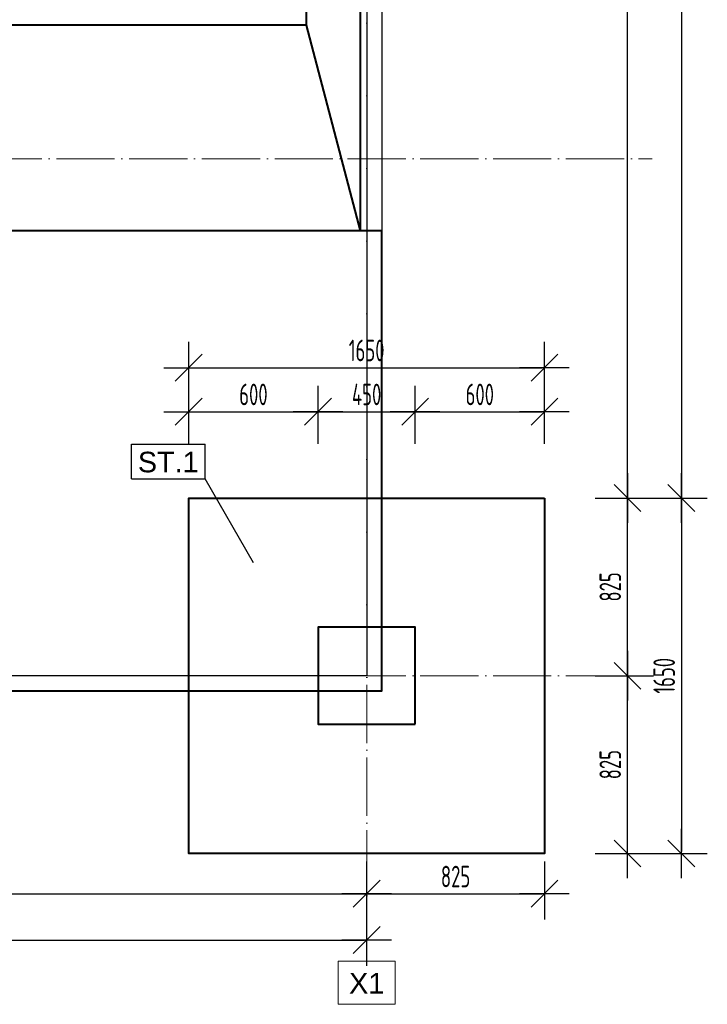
# Model space of a CAD drawing. Extents: x 64462 to 126444, y -56085 to -716.
# Tile 14 of 90: x 87723 to 90912, y -16246 to -11675. Entities that reach past the tile are written whole.
import ezdxf

# ---------------------------------------------------------------- set-up
doc = ezdxf.new("R2010")
doc.units = 0
doc.header["$LTSCALE"] = 11.25
doc.linetypes.add('GCAD_ISO04W100', pattern=[30, 24, -3, 0, -3])
doc.layers.add('--K_Fundamenty_lawy_przekroj', color=41, linetype='Continuous', lineweight=40)
doc.layers.add('M_Osie', color=1, linetype='GCAD_ISO04W100', lineweight=15)
for name, color, linetype in [('--TW_Wymiary', 1, 'Continuous'), ('111_wytyczne_grube', 220, 'Continuous'), ('TS_LINIE_WIDOCZNE', 7, 'Continuous'), ('TS_OPISY', 7, 'Continuous'), ('TS_OPISY_LINIE', 7, 'Continuous'), ('TS_OPISY_RAMKA', 7, 'Continuous')]:
    doc.layers.add(name, color=color, linetype=linetype)
doc.styles.add('ARIAL', font='arial.ttf')
doc.styles.add('MCAD_TWYM', font='GENISO.SHX', dxfattribs={"width": 0.7})
doc.dimstyles.new('MCAD_KR_50 [mm]', dxfattribs={"dimscale": 5, "dimtxt": 20, "dimasz": 2, "dimexe": 24, "dimexo": 0, "dimgap": 0, "dimtad": 0, "dimdec": 1, "dimrnd": 0.5, "dimzin": 9, "dimdsep": 46, "dimtxsty": 'MCAD_TWYM', "dimblk": 'MC_WYM_KR', "dimcen": 0, "dimdle": 20, "dimclrd": 256, "dimclre": 256, "dimclrt": 7, "dimazin": 0, "dimtfac": 0.033333, "dimtdec": 1, "dimtmove": 0, "dimatfit": 3, "dimldrblk": 'MC_WYM_ST', "dimfxl": 30, "dimfxlon": 1, "dimtvp": 0.8, "dimtolj": 1, "dimarcsym": 0})

# ---------------------------------------------------------------- blocks, each defined once
blk = doc.blocks.new('Part-55396215-2778 - 1634')
at = {"layer": 'TS_LINIE_WIDOCZNE', "color": 1, "linetype": 'Continuous'}
for p, q in [((45364.75, 13315.84), (43714.75, 13315.84)), ((43714.75, 13315.84), (43714.75, 11665.84)), ((45364.75, 11665.84), (45364.75, 13315.84)), ((43714.75, 11665.84), (45364.75, 11665.84))]:
    blk.add_line(p, q, dxfattribs=at)
blk = doc.blocks.new('Part-55396215-2717 - 1634')
at = {"layer": 'TS_LINIE_WIDOCZNE', "color": 1, "linetype": 'Continuous'}
for p, q in [((44315, 12265.84), (44315, 12715.84)), ((44315, 12715.84), (44765, 12715.84)), ((44765, 12715.84), (44765, 12265.84)), ((44765, 12265.84), (44315, 12265.84))]:
    blk.add_line(p, q, dxfattribs=at)
blk = doc.blocks.new('Mark-55396215-2786 - 1634')
at = {"layer": 'TS_OPISY_LINIE', "linetype": 'Continuous'}
blk.add_line((44015.1, 13015.5), (43790.1, 13405.2), dxfattribs=at)
at = {"layer": 'TS_OPISY_RAMKA', "linetype": 'Continuous'}
for p, q in [((43448.7, 13565.2), (43790.1, 13565.2)), ((43448.7, 13405.2), (43448.7, 13565.2)), ((43790.1, 13405.2), (43790.1, 13565.2)), ((43448.7, 13405.2), (43790.1, 13405.2))]:
    blk.add_line(p, q, dxfattribs=at)
blk.add_wipeout([(43760.1, 13435.2), (43760.1, 13535.2), (43478.7, 13535.2), (43478.7, 13435.2)]).dxf.layer = 'TS_OPISY_LINIE'
blk.add_wipeout([(43760.1, 13435.2), (43760.1, 13535.2), (43478.7, 13535.2), (43478.7, 13435.2)]).dxf.layer = 'TS_OPISY_LINIE'
at = {"layer": 'TS_OPISY', "style": 'ARIAL'}
blk.add_text('ST.1', height=95.51, dxfattribs=at).set_placement((43478.7, 13435.2))
blk = doc.blocks.new('MC_WYM_KR')
at = {"color": 7, "linetype": 'ByBlock'}
blk.add_line((6.24, 6.24), (-6.24, -6.24), dxfattribs=at)
at = {"linetype": 'ByBlock'}
blk.add_line((11.52, 0), (-11.52, 0), dxfattribs=at)
blk = doc.blocks.new('*D4841')
at = {"layer": '--TW_Wymiary', "lineweight": -2}
for p, q in [((85592.2, -15582.7), (85592.2, -15852.7)), ((89332.2, -15582.7), (89332.2, -15852.7)), ((85602.2, -15732.7), (89322.2, -15732.7))]:
    blk.add_line(p, q, dxfattribs=at)
at = {"layer": 'Defpoints', "color": 0}
for p in [(85592.2, -15545.8), (89332.2, -15545.8), (89332.2, -15732.7)]:
    blk.add_point(p, dxfattribs=at)
at = {"layer": '--TW_Wymiary', "linetype": 'ByBlock', "lineweight": -2, "xscale": 10, "yscale": 10, "zscale": 10, "rotation": 180}
blk.add_blockref('MC_WYM_KR', (85592.2, -15732.7), dxfattribs=at)
at = {"layer": '--TW_Wymiary', "linetype": 'ByBlock', "lineweight": -2, "xscale": 10, "yscale": 10, "zscale": 10}
blk.add_blockref('MC_WYM_KR', (89332.2, -15732.7), dxfattribs=at)
at = {"layer": '--TW_Wymiary', "color": 7, "insert": (87462.2, -15652.7), "char_height": 100, "attachment_point": 5, "style": 'MCAD_TWYM'}
blk.add_mtext('\\A1;3740', dxfattribs=at)
blk = doc.blocks.new('MC_WYM_ST')
blk.add_solid([(0, 0), (-14.68, 3), (-14.68, -3), (0, 0)])
blk = doc.blocks.new('*D4842')
at = {"layer": '--TW_Wymiary', "lineweight": -2}
for p, q in [((89332.2, -15582.7), (89332.2, -15852.7)), ((90157, -15582.7), (90157, -15852.7)), ((89342.2, -15732.7), (90147, -15732.7))]:
    blk.add_line(p, q, dxfattribs=at)
at = {"layer": 'Defpoints', "color": 0}
for p in [(89332.2, -15545.8), (90157, -15545.8), (90157, -15732.7)]:
    blk.add_point(p, dxfattribs=at)
at = {"layer": '--TW_Wymiary', "linetype": 'ByBlock', "lineweight": -2, "xscale": 10, "yscale": 10, "zscale": 10, "rotation": 180}
blk.add_blockref('MC_WYM_KR', (89332.2, -15732.7), dxfattribs=at)
at = {"layer": '--TW_Wymiary', "linetype": 'ByBlock', "lineweight": -2, "xscale": 10, "yscale": 10, "zscale": 10}
blk.add_blockref('MC_WYM_KR', (90157, -15732.7), dxfattribs=at)
at = {"layer": '--TW_Wymiary', "color": 7, "insert": (89744.6, -15652.7), "char_height": 100, "attachment_point": 5, "style": 'MCAD_TWYM'}
blk.add_mtext('\\A1;825', dxfattribs=at)
blk = doc.blocks.new('*D4843')
at = {"layer": '--TW_Wymiary', "lineweight": -2}
for p, q in [((90392.2, -14720.8), (90662.2, -14720.8)), ((90542.2, -15535.8), (90542.2, -14730.8)), ((90392.2, -15545.8), (90662.2, -15545.8))]:
    blk.add_line(p, q, dxfattribs=at)
at = {"layer": 'Defpoints', "color": 0}
for p in [(90157, -14720.8), (90542.2, -14720.8), (90157, -15545.8)]:
    blk.add_point(p, dxfattribs=at)
at = {"layer": '--TW_Wymiary', "linetype": 'ByBlock', "lineweight": -2, "xscale": 10, "yscale": 10, "zscale": 10}
for p, rotation in [((90542.2, -14720.8), 90), ((90542.2, -15545.8), 270)]:
    blk.add_blockref('MC_WYM_KR', p, dxfattribs=dict(at, rotation=rotation))
at = {"layer": '--TW_Wymiary', "color": 7, "insert": (90462.2, -15133.3), "char_height": 100, "attachment_point": 5, "rotation": 90, "style": 'MCAD_TWYM'}
blk.add_mtext('\\A1;825', dxfattribs=at)
blk = doc.blocks.new('*D4844')
at = {"layer": '--TW_Wymiary', "lineweight": -2}
for p, q in [((90392.2, -13895.8), (90662.2, -13895.8)), ((90542.2, -14710.8), (90542.2, -13905.8)), ((90392.2, -14720.8), (90662.2, -14720.8))]:
    blk.add_line(p, q, dxfattribs=at)
at = {"layer": 'Defpoints', "color": 0}
for p in [(90157, -13895.8), (90542.2, -13895.8), (90157, -14720.8)]:
    blk.add_point(p, dxfattribs=at)
at = {"layer": '--TW_Wymiary', "linetype": 'ByBlock', "lineweight": -2, "xscale": 10, "yscale": 10, "zscale": 10}
for p, rotation in [((90542.2, -13895.8), 90), ((90542.2, -14720.8), 270)]:
    blk.add_blockref('MC_WYM_KR', p, dxfattribs=dict(at, rotation=rotation))
at = {"layer": '--TW_Wymiary', "color": 7, "insert": (90462.2, -14308.3), "char_height": 100, "attachment_point": 5, "rotation": 90, "style": 'MCAD_TWYM'}
blk.add_mtext('\\A1;825', dxfattribs=at)
blk = doc.blocks.new('*D4845')
at = {"layer": '--TW_Wymiary', "lineweight": -2}
for p, q in [((90392.2, -8258.5), (90662.2, -8258.5)), ((90542.2, -13885.8), (90542.2, -8268.5)), ((90392.2, -13895.8), (90662.2, -13895.8))]:
    blk.add_line(p, q, dxfattribs=at)
at = {"layer": 'Defpoints', "color": 0}
for p in [(90157, -8258.5), (90542.2, -8258.5), (90157, -13895.8)]:
    blk.add_point(p, dxfattribs=at)
at = {"layer": '--TW_Wymiary', "linetype": 'ByBlock', "lineweight": -2, "xscale": 10, "yscale": 10, "zscale": 10}
for p, rotation in [((90542.2, -8258.5), 90), ((90542.2, -13895.8), 270)]:
    blk.add_blockref('MC_WYM_KR', p, dxfattribs=dict(at, rotation=rotation))
at = {"layer": '--TW_Wymiary', "color": 7, "insert": (90462.2, -11077.1), "char_height": 100, "attachment_point": 5, "rotation": 90, "style": 'MCAD_TWYM'}
blk.add_mtext('\\A1;5637', dxfattribs=at)
blk = doc.blocks.new('*D4849')
at = {"layer": '--TW_Wymiary', "lineweight": -2}
for p, q in [((90642.2, -8258.5), (90912.2, -8258.5)), ((90792.2, -8268.5), (90792.2, -13885.8)), ((90642.2, -13895.8), (90912.2, -13895.8))]:
    blk.add_line(p, q, dxfattribs=at)
at = {"layer": 'Defpoints', "color": 0}
for p in [(90157, -8258.5), (90157, -13895.8), (90792.2, -13895.8)]:
    blk.add_point(p, dxfattribs=at)
at = {"layer": '--TW_Wymiary', "linetype": 'ByBlock', "lineweight": -2, "xscale": 10, "yscale": 10, "zscale": 10}
for p, rotation in [((90792.2, -8258.5), 90), ((90792.2, -13895.8), 270)]:
    blk.add_blockref('MC_WYM_KR', p, dxfattribs=dict(at, rotation=rotation))
at = {"layer": '--TW_Wymiary', "color": 7, "insert": (90712.2, -11077.1), "char_height": 100, "attachment_point": 5, "rotation": 90, "style": 'MCAD_TWYM'}
blk.add_mtext('\\A1;5637', dxfattribs=at)
blk = doc.blocks.new('*D4850')
at = {"layer": '--TW_Wymiary', "lineweight": -2}
for p, q in [((90642.2, -13895.8), (90912.2, -13895.8)), ((90792.2, -13905.8), (90792.2, -15535.8)), ((90642.2, -15545.8), (90912.2, -15545.8))]:
    blk.add_line(p, q, dxfattribs=at)
at = {"layer": 'Defpoints', "color": 0}
for p in [(90157, -13895.8), (90157, -15545.8), (90792.2, -15545.8)]:
    blk.add_point(p, dxfattribs=at)
at = {"layer": '--TW_Wymiary', "linetype": 'ByBlock', "lineweight": -2, "xscale": 10, "yscale": 10, "zscale": 10}
for p, rotation in [((90792.2, -13895.8), 90), ((90792.2, -15545.8), 270)]:
    blk.add_blockref('MC_WYM_KR', p, dxfattribs=dict(at, rotation=rotation))
at = {"layer": '--TW_Wymiary', "color": 7, "insert": (90712.2, -14720.8), "char_height": 100, "attachment_point": 5, "rotation": 90, "style": 'MCAD_TWYM'}
blk.add_mtext('\\A1;1650', dxfattribs=at)
blk = doc.blocks.new('*D4852')
at = {"layer": '--TW_Wymiary', "lineweight": -2}
for p, q in [((78252, -15797.5), (78252, -16067.5)), ((89332.2, -15797.5), (89332.2, -16067.5)), ((78262, -15947.5), (89322.2, -15947.5))]:
    blk.add_line(p, q, dxfattribs=at)
at = {"layer": 'Defpoints', "color": 0}
for p in [(78252, -15545.8), (89332.2, -15545.8), (89332.2, -15947.5)]:
    blk.add_point(p, dxfattribs=at)
at = {"layer": '--TW_Wymiary', "linetype": 'ByBlock', "lineweight": -2, "xscale": 10, "yscale": 10, "zscale": 10, "rotation": 180}
blk.add_blockref('MC_WYM_KR', (78252, -15947.5), dxfattribs=at)
at = {"layer": '--TW_Wymiary', "linetype": 'ByBlock', "lineweight": -2, "xscale": 10, "yscale": 10, "zscale": 10}
blk.add_blockref('MC_WYM_KR', (89332.2, -15947.5), dxfattribs=at)
at = {"layer": '--TW_Wymiary', "color": 7, "insert": (83792.1, -15867.5), "char_height": 100, "attachment_point": 5, "style": 'MCAD_TWYM'}
blk.add_mtext('\\A1;11080', dxfattribs=at)
blk = doc.blocks.new('*D4855')
at = {"layer": '--TW_Wymiary', "lineweight": -2}
for p, q in [((89559.4, -7550.1), (89799.6, -7673.3)), ((85957.4, -14896.6), (89688.3, -7627.4)), ((85819.4, -14837.1), (86059.6, -14960.3))]:
    blk.add_line(p, q, dxfattribs=at)
at = {"layer": 'Defpoints', "color": 0}
for p in [(89332.2, -7433.5), (89692.8, -7618.5), (85592.2, -14720.5)]:
    blk.add_point(p, dxfattribs=at)
at = {"layer": '--TW_Wymiary', "linetype": 'ByBlock', "lineweight": -2, "xscale": 10, "yscale": 10, "zscale": 10}
for p, rotation in [((89692.8, -7618.5), 62.83116613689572), ((85952.8, -14905.5), 242.8311661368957)]:
    blk.add_blockref('MC_WYM_KR', p, dxfattribs=dict(at, rotation=rotation))
at = {"layer": '--TW_Wymiary', "color": 7, "insert": (87751.7, -11225.5), "char_height": 100, "attachment_point": 5, "rotation": 62.8312, "style": 'MCAD_TWYM'}
blk.add_mtext('\\A1;8191', dxfattribs=at)
blk = doc.blocks.new('*D4902')
at = {"layer": '--TW_Wymiary', "lineweight": -2}
for p, q in [((88507, -13644.9), (88507, -13374.9)), ((89107, -13644.9), (89107, -13374.9)), ((88517, -13494.9), (89097, -13494.9))]:
    blk.add_line(p, q, dxfattribs=at)
at = {"layer": 'Defpoints', "color": 0}
for p in [(89107, -13494.9), (88507, -13895.8), (89107, -13895.8)]:
    blk.add_point(p, dxfattribs=at)
at = {"layer": '--TW_Wymiary', "linetype": 'ByBlock', "lineweight": -2, "xscale": 10, "yscale": 10, "zscale": 10, "rotation": 180}
blk.add_blockref('MC_WYM_KR', (88507, -13494.9), dxfattribs=at)
at = {"layer": '--TW_Wymiary', "linetype": 'ByBlock', "lineweight": -2, "xscale": 10, "yscale": 10, "zscale": 10}
blk.add_blockref('MC_WYM_KR', (89107, -13494.9), dxfattribs=at)
at = {"layer": '--TW_Wymiary', "color": 7, "insert": (88807, -13414.9), "char_height": 100, "attachment_point": 5, "style": 'MCAD_TWYM'}
blk.add_mtext('\\A1;600', dxfattribs=at)
blk = doc.blocks.new('*D4903')
at = {"layer": '--TW_Wymiary', "lineweight": -2}
for p, q in [((89107, -13644.9), (89107, -13374.9)), ((89557, -13644.9), (89557, -13374.9)), ((89117, -13494.9), (89547, -13494.9))]:
    blk.add_line(p, q, dxfattribs=at)
at = {"layer": 'Defpoints', "color": 0}
for p in [(89557, -13494.9), (89107, -13895.8), (89557, -13895.8)]:
    blk.add_point(p, dxfattribs=at)
at = {"layer": '--TW_Wymiary', "linetype": 'ByBlock', "lineweight": -2, "xscale": 10, "yscale": 10, "zscale": 10, "rotation": 180}
blk.add_blockref('MC_WYM_KR', (89107, -13494.9), dxfattribs=at)
at = {"layer": '--TW_Wymiary', "linetype": 'ByBlock', "lineweight": -2, "xscale": 10, "yscale": 10, "zscale": 10}
blk.add_blockref('MC_WYM_KR', (89557, -13494.9), dxfattribs=at)
at = {"layer": '--TW_Wymiary', "color": 7, "insert": (89332, -13414.9), "char_height": 100, "attachment_point": 5, "style": 'MCAD_TWYM'}
blk.add_mtext('\\A1;450', dxfattribs=at)
blk = doc.blocks.new('*D4904')
at = {"layer": '--TW_Wymiary', "lineweight": -2}
for p, q in [((89557, -13644.9), (89557, -13374.9)), ((90157, -13644.9), (90157, -13374.9)), ((89567, -13494.9), (90147, -13494.9))]:
    blk.add_line(p, q, dxfattribs=at)
at = {"layer": 'Defpoints', "color": 0}
for p in [(90157, -13494.9), (89557, -13895.8), (90157, -13895.8)]:
    blk.add_point(p, dxfattribs=at)
at = {"layer": '--TW_Wymiary', "linetype": 'ByBlock', "lineweight": -2, "xscale": 10, "yscale": 10, "zscale": 10, "rotation": 180}
blk.add_blockref('MC_WYM_KR', (89557, -13494.9), dxfattribs=at)
at = {"layer": '--TW_Wymiary', "linetype": 'ByBlock', "lineweight": -2, "xscale": 10, "yscale": 10, "zscale": 10}
blk.add_blockref('MC_WYM_KR', (90157, -13494.9), dxfattribs=at)
at = {"layer": '--TW_Wymiary', "color": 7, "insert": (89857, -13414.9), "char_height": 100, "attachment_point": 5, "style": 'MCAD_TWYM'}
blk.add_mtext('\\A1;600', dxfattribs=at)
blk = doc.blocks.new('*D4905')
at = {"layer": '--TW_Wymiary', "lineweight": -2}
for p, q in [((88507, -13440.7), (88507, -13170.7)), ((90157, -13440.7), (90157, -13170.7)), ((88517, -13290.7), (90147, -13290.7))]:
    blk.add_line(p, q, dxfattribs=at)
at = {"layer": 'Defpoints', "color": 0}
for p in [(90157, -13290.7), (88507, -13895.8), (90157, -13895.8)]:
    blk.add_point(p, dxfattribs=at)
at = {"layer": '--TW_Wymiary', "linetype": 'ByBlock', "lineweight": -2, "xscale": 10, "yscale": 10, "zscale": 10, "rotation": 180}
blk.add_blockref('MC_WYM_KR', (88507, -13290.7), dxfattribs=at)
at = {"layer": '--TW_Wymiary', "linetype": 'ByBlock', "lineweight": -2, "xscale": 10, "yscale": 10, "zscale": 10}
blk.add_blockref('MC_WYM_KR', (90157, -13290.7), dxfattribs=at)
at = {"layer": '--TW_Wymiary', "color": 7, "insert": (89332, -13210.7), "char_height": 100, "attachment_point": 5, "style": 'MCAD_TWYM'}
blk.add_mtext('\\A1;1650', dxfattribs=at)
blk = doc.blocks.new('fffffff')
at = {"layer": '--K_Fundamenty_lawy_przekroj'}
blk.add_line((10870, -4336.81), (11120, -5291.85), dxfattribs=at)
for points in [[(11120, -5291.85), (190, -5291.85), (190, -281.85), (11120, -281.85)], [(10870, -4336.81), (365.03, -4336.81), (365.03, -4036.81), (10870, -4036.81), (10870, -4336.89)], [(0, -5291.85), (0, -7426.87), (11220, -7426.87), (11220, -5291.85)]]:
    blk.add_lwpolyline(points, close=True, dxfattribs=at)

msp = doc.modelspace()

# ---------------------------------------------------------------- linework, layer by layer
at = {"layer": '--K_Fundamenty_lawy_przekroj'}
msp.add_lwpolyline([(89557.24, -14945.81), (89557.24, -14495.81), (89107.24, -14495.81), (89107.24, -14945.81)], close=True, dxfattribs=at)
at = {"layer": 'M_Osie'}
for p, q in [((89332.24, -16045.81), (89332.24, -5933.47)), ((76752.24, -12320.47), (90656.99, -12320.47)), ((76752.24, -14720.47), (90656.99, -14720.47)), ((89200.75, -16045.81), (89463.73, -16045.81)), ((89200.75, -16245.81), (89200.75, -16045.81)), ((89463.73, -16245.81), (89463.73, -16045.81)), ((89200.75, -16245.81), (89463.73, -16245.81))]:
    msp.add_line(p, q, dxfattribs=at)

# ---------------------------------------------------------------- block references
for name in ['Part-55396215-2778 - 1634', 'Part-55396215-2717 - 1634']:
    msp.add_blockref(name, (44792.24, -27211.65))

# ---------------------------------------------------------------- texts
at = {"layer": 'M_Osie', "style": 'ARIAL'}
msp.add_text('X1', height=95.508, dxfattribs=at).set_placement((89250.75, -16195.81))

# ---------------------------------------------------------------- dimensions: what is measured, and where the dimension line sits
at = {"layer": '--TW_Wymiary'}
for base, p1, p2, override, picture, middle in [((90542.24, -8258.47), (90156.99, -13895.81), (90156.99, -8258.47), {"dimrnd": 1, "dimtxsty": 'MCAD_TWYM', "dimldrblk": 'MC_WYM_ST'}, '*D4845', (90462.24, -11077.14)), ((90792.24, -13895.81), (90156.99, -8258.47), (90156.99, -13895.81), {"dimrnd": 1, "dimtxsty": 'MCAD_TWYM', "dimldrblk": 'MC_WYM_ST'}, '*D4849', (90712.24, -11077.14)), ((90542.24, -13895.81), (90156.99, -14720.81), (90156.99, -13895.81), {"dimtmove": 1}, '*D4844', (90462.24, -14308.31)), ((90792.24, -15545.81), (90156.99, -13895.81), (90156.99, -15545.81), {"dimtmove": 1}, '*D4850', (90712.24, -14720.81))]:
    dim = msp.add_linear_dim(base=base, p1=p1, p2=p2, angle=90, dimstyle='MCAD_KR_50 [mm]', override=override, dxfattribs=at)
    dim.commit()
    dim.dimension.update_dxf_attribs({"geometry": picture, "text_midpoint": middle})
for base, p1, p2, picture, middle in [((89556.99, -13494.91), (89106.99, -13895.81), (89556.99, -13895.81), '*D4903', (89331.99, -13414.91)), ((90156.99, -13494.91), (89556.99, -13895.81), (90156.99, -13895.81), '*D4904', (89856.99, -13414.91)), ((89332.24, -15732.69), (85592.24, -15545.81), (89332.24, -15545.81), '*D4841', (87462.24, -15652.69)), ((90156.98918963, -15732.6865472), (89332.23918963, -15545.81301402), (90156.98918963, -15545.81301402), '*D4842', (89744.61418963, -15652.6865472))]:
    dim = msp.add_linear_dim(base=base, p1=p1, p2=p2, dimstyle='MCAD_KR_50 [mm]', override={"dimtmove": 1}, dxfattribs=at)
    dim.commit()
    dim.dimension.update_dxf_attribs({"geometry": picture, "text_midpoint": middle})
dim = msp.add_linear_dim(base=(90542.24, -14720.81), p1=(90156.99, -15545.81), p2=(90156.99, -14720.81), angle=90, dimstyle='MCAD_KR_50 [mm]', dxfattribs=at)
dim.commit()
dim.dimension.update_dxf_attribs({"geometry": '*D4843', "text_midpoint": (90462.24, -15133.31)})
dim = msp.add_linear_dim(base=(89332.23918963, -15947.47097383), p1=(78251.98918963, -15545.81301402), p2=(89332.23918963, -15545.81301402), dimstyle='MCAD_KR_50 [mm]', dxfattribs=at)
dim.commit()
dim.dimension.update_dxf_attribs({"geometry": '*D4852', "text_midpoint": (83792.11418963, -15867.47097383)})

# ---------------------------------------------------------------- next in the draw order: block references
msp.add_blockref('Mark-55396215-2786 - 1634', (44792.24, -27211.65))

# ---------------------------------------------------------------- next in the draw order: linework, layer by layer
at = {"layer": '--K_Fundamenty_lawy_przekroj'}
msp.add_lwpolyline([(90156.99, -13895.81), (90156.99, -15545.81), (88506.99, -15545.81), (88506.99, -13895.81)], close=True, dxfattribs=at)
at = {"layer": '111_wytyczne_grube'}
for points in [[(78182.24, -7363.47), (89402.24, -7363.47), (89402.24, -14790.47), (78182.24, -14790.47)], [(78252.24, -7433.47), (89332.24, -7433.47), (89332.24, -14720.47), (78252.24, -14720.47)]]:
    msp.add_lwpolyline(points, close=True, dxfattribs=at)

# ---------------------------------------------------------------- next in the draw order: block references
msp.add_blockref('fffffff', (78182.24, -7363.47), dxfattribs=at)

# ---------------------------------------------------------------- next in the draw order: dimensions: what is measured, and where the dimension line sits
at = {"layer": '--TW_Wymiary'}
dim = msp.add_aligned_dim(p1=(85592.24, -14720.47), p2=(89332.24, -7433.47), distance=-405.32, dimstyle='MCAD_KR_50 [mm]', override={"dimrnd": 1, "dimtxsty": 'MCAD_TWYM', "dimldrblk": 'MC_WYM_ST'}, dxfattribs=at)
dim.commit()
dim.dimension.update_dxf_attribs({"geometry": '*D4855', "text_midpoint": (87751.67, -11225.52)})
for base, p2, picture, middle in [((90156.99, -13290.72), (90156.99, -13895.81), '*D4905', (89331.99, -13210.72)), ((89106.99, -13494.91), (89106.99, -13895.81), '*D4902', (88806.99, -13414.91))]:
    dim = msp.add_linear_dim(base=base, p1=(88506.99, -13895.81), p2=p2, dimstyle='MCAD_KR_50 [mm]', dxfattribs=at)
    dim.commit()
    dim.dimension.update_dxf_attribs({"geometry": picture, "text_midpoint": middle})

doc.saveas('drawing.dxf')
